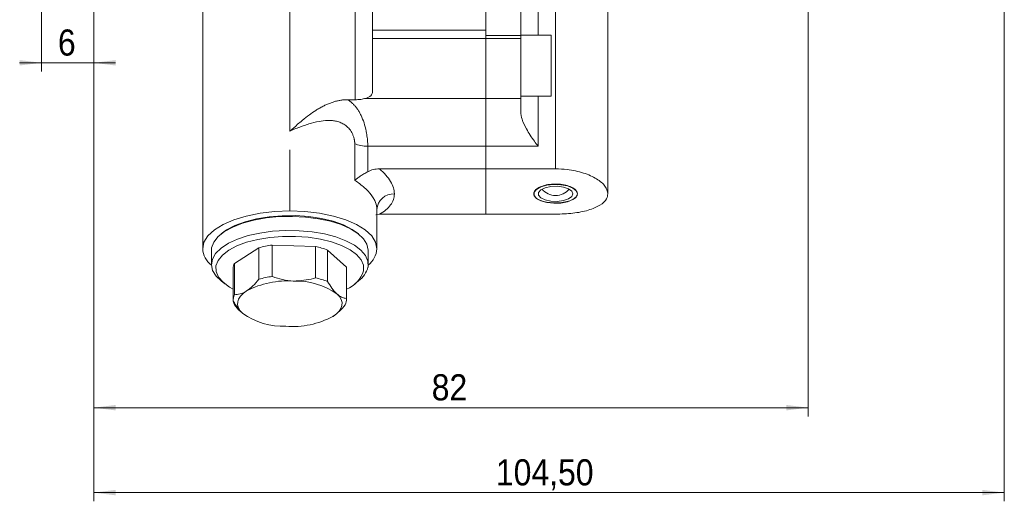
# Model space of a CAD drawing. Header units: millimetres. Extents: x 10 to 831, y 10 to 584.
# Tile 16 of 31: x 371 to 484, y 359 to 414. Entities that reach past the tile are written whole.
import ezdxf

# ---------------------------------------------------------------- set-up
doc = ezdxf.new("R2010")
doc.units = ezdxf.units.MM
doc.linetypes.add('SLD-Solido', pattern=[0])
doc.styles.add('SLDTEXTSTYLE3', font='GOTHIC.TTF', dxfattribs={"width": 0.913})
doc.dimstyles.new('SLDDIMSTYLE1', dxfattribs={"dimtxt": 3, "dimasz": 2.5, "dimexe": 0, "dimexo": 0.0625, "dimgap": 0.75, "dimtad": 1, "dimrnd": 1e-09, "dimzin": 12, "dimdsep": 46, "dimtxsty": 'SLDTEXTSTYLE3', "dimsah": 1, "dimcen": 0.09, "dimadec": 0, "dimazin": 3, "dimtfac": 1, "dimtofl": 0, "dimtmove": 0, "dimatfit": 3, "dimfxl": 0, "dimfrac": 2, "dimtolj": 1, "dimtzin": 12, "dimarcsym": 0})
doc.dimstyles.new('SLDDIMSTYLE3', dxfattribs={"dimtxt": 3, "dimasz": 2.5, "dimexe": 0, "dimexo": 0.0625, "dimgap": 0.75, "dimtad": 1, "dimrnd": 1e-09, "dimzin": 12, "dimdsep": 46, "dimtxsty": 'SLDTEXTSTYLE3', "dimsah": 1, "dimcen": 0.09, "dimadec": 0, "dimazin": 3, "dimtfac": 1, "dimtmove": 0, "dimatfit": 0, "dimfxl": 0, "dimfrac": 2, "dimtolj": 1, "dimtzin": 12, "dimarcsym": 0})

# ---------------------------------------------------------------- blocks, each defined once
blk = doc.blocks.new('_D_8')
at = {"color": 7, "linetype": 'SLD-Solido', "lineweight": 0}
for p, q in [((379.09, 418.78), (379.09, 407.97)), ((373.09, 417.78), (373.09, 407.97)), ((373.09, 408.97), (370.59, 408.97)), ((373.09, 408.97), (379.09, 408.97)), ((379.09, 408.97), (381.59, 408.97))]:
    blk.add_line(p, q, dxfattribs=at)
for points in [[(373.09, 408.97), (370.59, 409.28), (370.59, 408.66)], [(379.09, 408.97), (381.59, 408.66), (381.59, 409.28)]]:
    blk.add_solid(points, dxfattribs=at)
at = {"color": 7, "linetype": 'SLD-Solido', "lineweight": 0, "insert": (374.98, 412.8), "char_height": 3, "attachment_point": 1, "style": 'SLDTEXTSTYLE3'}
blk.add_mtext('6', dxfattribs=at)
blk = doc.blocks.new('_D_9')
at = {"color": 7, "linetype": 'SLD-Solido', "lineweight": 0}
for p, q in [((461.09, 438.28), (461.09, 368.37)), ((379.09, 418.78), (379.09, 368.37)), ((379.09, 369.37), (461.09, 369.37))]:
    blk.add_line(p, q, dxfattribs=at)
for points in [[(379.09, 369.37), (381.59, 369.06), (381.59, 369.68)], [(461.09, 369.37), (458.59, 369.68), (458.59, 369.06)]]:
    blk.add_solid(points, dxfattribs=at)
at = {"color": 7, "linetype": 'SLD-Solido', "lineweight": 0, "insert": (417.88, 373.21), "char_height": 3, "attachment_point": 1, "style": 'SLDTEXTSTYLE3'}
blk.add_mtext('82', dxfattribs=at)
blk = doc.blocks.new('_D_10')
at = {"color": 7, "linetype": 'SLD-Solido', "lineweight": 0}
for p, q in [((483.59, 444.01), (483.59, 358.62)), ((379.09, 418.78), (379.09, 358.62)), ((379.09, 359.62), (483.59, 359.62))]:
    blk.add_line(p, q, dxfattribs=at)
for points in [[(379.09, 359.62), (381.59, 359.31), (381.59, 359.93)], [(483.59, 359.62), (481.09, 359.93), (481.09, 359.31)]]:
    blk.add_solid(points, dxfattribs=at)
at = {"color": 7, "linetype": 'SLD-Solido', "lineweight": 0, "insert": (425.25, 363.45), "char_height": 3, "attachment_point": 1, "style": 'SLDTEXTSTYLE3'}
blk.add_mtext('104,50', dxfattribs=at)

msp = doc.modelspace()

# ---------------------------------------------------------------- linework, layer by layer
at = {"color": 7, "linetype": 'SLD-Solido', "lineweight": 15}
for p, q in [((438.093, 393.924), (438.093, 430.889)), ((391.593, 387.618), (391.593, 418.161)), ((411.093, 418.344), (411.093, 412.722)), ((424.093, 412.099), (424.093, 417.72)), ((428.093, 412.099), (428.093, 417.72)), ((401.593, 416.622), (401.593, 401.126)), ((409.093, 404.73), (409.093, 416.622)), ((424.093, 412.722), (411.093, 412.722)), ((411.093, 412.722), (411.093, 411.776)), ((424.093, 411.776), (411.093, 411.776)), ((411.093, 411.776), (411.093, 405.723)), ((424.093, 412.099), (428.093, 412.099)), ((424.093, 411.776), (424.093, 412.099)), ((424.093, 411.776), (428.093, 411.776)), ((424.093, 404.888), (424.093, 411.776)), ((431.593, 412.149), (428.093, 412.149)), ((428.093, 411.776), (428.093, 412.099)), ((428.093, 404.888), (428.093, 411.776)), ((431.593, 412.149), (431.593, 405.149)), ((408.224, 404.73), (409.093, 404.73)), ((410.301, 404.888), (424.093, 404.888)), ((424.093, 404.888), (428.093, 404.888)), ((424.093, 399.391), (424.093, 404.888)), ((428.093, 405.149), (431.593, 405.149)), ((428.093, 403.379), (428.093, 404.888)), ((401.593, 398.995), (401.593, 391.957)), ((409.047, 395.467), (409.047, 399.68)), ((410.537, 399.391), (410.537, 396.468)), ((410.537, 399.391), (424.093, 399.391)), ((424.093, 399.391), (430.093, 399.391)), ((424.093, 396.79), (424.093, 399.391)), ((411.871, 396.79), (424.093, 396.79)), ((424.093, 396.79), (432.093, 396.79)), ((424.093, 396.79), (424.093, 391.583)), ((411.593, 387.618), (411.593, 392.123)), ((411.871, 391.583), (411.473, 391.515)), ((411.871, 391.583), (424.093, 391.583)), ((424.093, 391.583), (432.093, 391.583)), ((393.881, 389.456), (393.705, 389.318)), ((409.481, 389.318), (409.305, 389.456)), ((392.619, 387.735), (392.593, 387.437)), ((398.052, 387.73), (395.229, 385.94)), ((398.052, 384.126), (398.052, 387.73)), ((404.543, 387.878), (399.558, 388.044)), ((399.558, 388.044), (399.558, 384.44)), ((404.543, 384.274), (404.543, 387.878)), ((392.593, 387.437), (392.593, 385.816)), ((408.084, 385.513), (405.921, 387.469)), ((405.921, 387.469), (405.921, 383.865)), ((410.593, 385.816), (410.593, 387.437)), ((395.093, 385.365), (395.093, 381.761)), ((395.229, 385.94), (395.229, 382.336)), ((408.084, 381.909), (408.084, 385.513)), ((408.093, 381.761), (408.093, 385.365)), ((393.705, 383.935), (394.144, 383.589)), ((409.043, 383.589), (409.481, 383.935)), ((395.229, 381.42), (395.229, 381.187))]:
    msp.add_line(p, q, dxfattribs=at)
at = {"color": 8, "linetype": 'SLD-Solido', "lineweight": 15}
for p, q in [((432.093, 396.79), (432.093, 430.203)), ((430.093, 424.426), (430.093, 412.149)), ((430.093, 405.149), (430.093, 399.391))]:
    msp.add_line(p, q, dxfattribs=at)
at = {"color": 7, "linetype": 'SLD-Solido', "lineweight": 15, "flags": 128}
for points in [[(434.593, 393.924), (434.458, 394.277), (434.066, 394.591), (433.46, 394.833), (432.707, 394.976), (431.887, 395.005), (431.089, 394.918), (430.4, 394.722), (429.894, 394.441), (429.627, 394.103), (429.627, 393.746), (429.894, 393.408), (430.4, 393.126), (431.089, 392.931), (431.887, 392.843), (432.707, 392.873), (433.46, 393.016), (434.066, 393.258), (434.458, 393.572), (434.593, 393.924)], [(434.093, 393.924), (433.958, 394.238), (433.571, 394.509), (432.985, 394.701), (432.278, 394.789), (431.546, 394.759), (430.888, 394.617), (430.393, 394.381), (430.127, 394.084), (430.127, 393.765), (430.393, 393.468), (430.888, 393.232), (431.546, 393.09), (432.278, 393.06), (432.985, 393.148), (433.571, 393.34), (433.958, 393.611), (434.093, 393.924)], [(401.593, 391.957), (399.857, 391.891), (398.173, 391.695), (396.593, 391.375), (395.165, 390.941), (393.933, 390.407), (392.933, 389.787), (392.196, 389.102), (391.745, 388.371), (391.593, 387.618)], [(410.593, 387.437), (410.593, 387.471), (410.45, 388.131), (410.053, 388.77), (409.412, 389.371), (408.546, 389.917), (407.481, 390.391), (406.246, 390.78), (404.877, 391.073), (403.413, 391.262), (401.897, 391.34), (400.373, 391.306), (398.884, 391.161), (397.472, 390.909), (396.179, 390.557), (395.042, 390.115), (394.093, 389.596), (393.36, 389.015), (392.864, 388.389), (392.619, 387.735)], [(393.881, 389.456), (394.33, 389.773), (395.303, 390.288), (396.467, 390.721), (397.787, 391.06), (399.222, 391.295), (400.73, 391.417), (402.264, 391.425), (403.777, 391.316), (405.224, 391.096), (406.561, 390.769), (407.747, 390.347), (408.746, 389.842), (409.305, 389.456)], [(411.593, 387.618), (411.441, 388.371), (410.99, 389.102), (410.253, 389.787), (409.254, 390.407), (408.021, 390.941), (406.593, 391.375), (405.013, 391.695), (403.33, 391.891), (401.593, 391.957)], [(393.705, 383.935), (393.133, 384.483), (392.736, 385.123), (392.593, 385.782), (392.71, 386.442), (393.082, 387.085), (393.698, 387.691), (394.542, 388.243), (395.589, 388.725), (396.808, 389.123), (398.165, 389.426), (399.621, 389.626), (401.134, 389.716), (402.659, 389.693), (404.154, 389.559), (405.575, 389.318), (406.882, 388.975), (408.037, 388.542), (409.006, 388.03), (409.762, 387.455), (410.283, 386.832), (410.554, 386.18), (410.567, 385.518), (410.567, 385.518)], [(410.068, 385.084), (410.052, 385.727), (409.779, 386.359), (409.257, 386.96), (408.502, 387.514), (407.537, 388.002), (406.392, 388.409), (405.1, 388.725), (403.703, 388.938), (402.241, 389.043), (400.759, 389.035), (399.303, 388.917), (397.916, 388.69), (396.641, 388.363), (395.517, 387.944), (394.577, 387.447), (393.85, 386.887), (393.359, 386.281), (393.118, 385.646), (393.134, 385.003), (393.407, 384.372), (393.929, 383.77), (394.684, 383.217), (395.093, 382.989)], [(408.084, 385.513), (408.092, 385.423), (408.093, 385.365)], [(396.641, 382.781), (396.241, 382.488), (395.933, 382.174), (395.721, 381.846), (395.611, 381.509), (395.602, 381.169), (395.696, 380.831), (395.891, 380.501), (396.183, 380.185)], [(406.546, 379.841), (406.945, 380.134), (407.253, 380.447), (407.465, 380.775), (407.576, 381.113), (407.584, 381.453), (407.49, 381.791), (407.295, 382.121), (407.003, 382.437)]]:
    msp.add_lwpolyline(points, dxfattribs=at)
at = {"color": 7, "linetype": 'SLD-Solido', "lineweight": 15}
for centre, radius, start, end in [((432.093, 395.726), 2, 218.92788, 321.07212), ((413.499, 392.018), 1.909, 87.17345, 176.86228), ((394.256, 387.816), 2.671, 184.25052, 231.54622), ((401.174, 376.503), 11.653, 97.97526, 105.5421), ((402.531, 378.571), 9.523, 69.14205, 77.80078), ((408.93, 387.816), 2.671, 308.45378, 355.74948), ((396.42, 385.354), 1.327, 153.80723, 179.50852), ((407.853, 386.216), 2.802, 305.50936, 345.57683), ((401.175, 372.898), 11.654, 97.97551, 105.54158), ((402.531, 374.968), 9.522, 69.14179, 77.80132), ((406.803, 386.183), 3.445, 291.98648, 341.39491), ((401.325, 373.834), 10.099, 85.88198, 117.6354), ((402.297, 375.657), 8.253, 55.23314, 91.70955), ((396.388, 381.759), 1.294, 153.54735, 186.47301), ((396.488, 381.798), 1.399, 192.16909, 205.87338), ((406.798, 381.764), 1.294, 333.54735, 6.47301), ((400.89, 386.965), 8.253, 235.23314, 271.70955), ((401.861, 388.788), 10.099, 265.88186, 297.63552)]:
    msp.add_arc(centre, radius, start, end, dxfattribs=at)
for points, knots in [([(411.093, 405.723), (411.093, 405.617), (411.077, 405.519), (411.008, 405.339), (410.956, 405.258), (410.82, 405.119), (410.734, 405.059), (410.537, 404.959), (410.425, 404.92), (410.301, 404.888)], [0, 0, 0, 0, 0.25, 0.25, 0.5, 0.5, 0.75, 0.75, 1, 1, 1, 1]), ([(401.593, 401.126), (401.893, 401.387), (402.369, 401.801), (403.107, 402.432), (403.791, 402.97), (404.45, 403.431), (404.985, 403.756), (405.409, 403.987), (405.827, 404.187), (406.24, 404.357), (406.648, 404.495), (407.05, 404.603), (407.446, 404.68), (407.837, 404.728), (408.096, 404.734), (408.224, 404.737)], [0, 0, 0, 0, 0.1573058, 0.2498904, 0.3840756, 0.4999109, 0.5650928, 0.6273648, 0.6869026, 0.7439069, 0.7986066, 0.8512605, 0.9021586, 0.951622, 1, 1, 1, 1]), ([(408.224, 404.73), (408.274, 404.7), (408.373, 404.641), (408.517, 404.54), (408.656, 404.432), (408.789, 404.314), (408.918, 404.189), (409.042, 404.056), (409.16, 403.915), (409.274, 403.768), (409.383, 403.614), (409.486, 403.453), (409.585, 403.286), (409.679, 403.114), (409.871, 402.729), (410.126, 402.082), (410.321, 401.325), (410.422, 400.766), (410.474, 400.407), (410.51, 400.057), (410.533, 399.716), (410.536, 399.499), (410.537, 399.391)], [0, 0, 0, 0, 0.0366327, 0.0728397, 0.1086311, 0.1440173, 0.1790091, 0.2136178, 0.2478547, 0.2817319, 0.3152618, 0.3484568, 0.3813303, 0.4138956, 0.4461666, 0.5918204, 0.734763, 0.7888082, 0.8422714, 0.8952346, 0.9477821, 1, 1, 1, 1]), ([(410.301, 404.888), (410.127, 404.843), (409.937, 404.803), (409.524, 404.746), (409.311, 404.73), (409.093, 404.73)], [0, 0, 0, 0, 0.5, 0.5, 1, 1, 1, 1]), ([(409.047, 399.68), (409.046, 399.715), (409.045, 399.786), (409.037, 399.895), (409.024, 400.006), (409.005, 400.119), (408.981, 400.233), (408.935, 400.418), (408.85, 400.671), (408.667, 401.055), (408.364, 401.479), (407.935, 401.846), (407.457, 402.106), (406.972, 402.262), (406.457, 402.339), (405.79, 402.357), (404.892, 402.254), (404.039, 402.042), (403.348, 401.82), (402.849, 401.641), (402.253, 401.411), (401.824, 401.226), (401.593, 401.126)], [0, 0, 0, 0, 0.0118991, 0.0237724, 0.0356741, 0.0476579, 0.0597766, 0.0720809, 0.106531, 0.1405596, 0.2014377, 0.2666893, 0.325107, 0.3874154, 0.4442459, 0.5082293, 0.6198708, 0.7524227, 0.7981357, 0.8546313, 0.921918, 1, 1, 1, 1]), ([(430.093, 399.391), (430.091, 399.394), (429.947, 399.577), (429.474, 400.202), (428.805, 401.23), (428.216, 402.432), (428.132, 403.082), (428.093, 403.379)], [0, 0, 0, 0, 0.00269646, 0.15898242, 0.52343163, 0.78217619, 1, 1, 1, 1]), ([(410.537, 399.391), (410.257, 399.391), (409.977, 399.417), (409.465, 399.516), (409.234, 399.589), (409.047, 399.68)], [0, 0, 0, 0, 0.5, 0.5, 1, 1, 1, 1]), ([(410.537, 396.468), (410.739, 396.577), (410.953, 396.655), (411.403, 396.763), (411.637, 396.79), (411.871, 396.79)], [0, 0, 0, 0, 0.5, 0.5, 1, 1, 1, 1]), ([(411.871, 396.79), (412.151, 396.555), (412.398, 396.317), (412.827, 395.834), (413.01, 395.588), (413.445, 394.861), (413.593, 394.386), (413.593, 393.924)], [0, 0, 0, 0, 0.25, 0.25, 0.5, 0.5, 1, 1, 1, 1]), ([(438.093, 393.924), (438.027, 394.222), (437.895, 394.818), (436.866, 395.679), (435.349, 396.36), (433.659, 396.736), (432.539, 396.774), (432.093, 396.79)], [0, 0, 0, 0, 0.2140112, 0.427998, 0.6426097, 0.8576412, 1, 1, 1, 1]), ([(410.537, 396.468), (410.376, 396.382), (410.227, 396.296), (409.943, 396.123), (409.809, 396.036), (409.558, 395.865), (409.443, 395.782), (409.285, 395.661), (409.234, 395.621), (409.137, 395.543), (409.09, 395.504), (409.047, 395.467)], [0, 0, 0, 0, 0.25, 0.25, 0.5, 0.5, 0.75, 0.75, 0.875, 0.875, 1, 1, 1, 1]), ([(411.593, 392.123), (411.593, 392.39), (411.537, 392.664), (411.372, 393.084), (411.303, 393.226), (411.138, 393.513), (411.042, 393.658), (410.714, 394.092), (410.447, 394.376), (409.819, 394.934), (409.454, 395.208), (409.047, 395.467)], [0, 0, 0, 0, 0.25, 0.25, 0.375, 0.375, 0.5, 0.5, 0.75, 0.75, 1, 1, 1, 1]), ([(432.093, 392.885), (431.812, 392.896), (431.25, 392.918), (430.502, 393.09), (429.933, 393.35), (429.608, 393.682), (429.562, 394.051), (429.802, 394.416), (430.3, 394.733), (431, 394.961), (431.823, 395.07), (432.677, 395.045), (433.464, 394.889), (434.098, 394.624), (434.505, 394.284), (434.641, 393.912), (434.489, 393.553), (434.068, 393.244), (433.424, 393.017), (432.727, 392.901), (432.27, 392.89), (432.093, 392.885)], [0, 0, 0, 0, 0.053659, 0.107317, 0.1610022, 0.2147055, 0.268379, 0.3220215, 0.3756801, 0.4293768, 0.4830741, 0.5367336, 0.5903758, 0.6440484, 0.6977515, 0.7514376, 0.805086, 0.8587344, 0.9124208, 0.9661239, 1, 1, 1, 1]), ([(413.593, 393.924), (413.593, 393.463), (413.445, 393.038), (413.01, 392.448), (412.827, 392.259), (412.398, 391.905), (412.151, 391.739), (411.871, 391.583)], [0, 0, 0, 0, 0.5, 0.5, 0.75, 0.75, 1, 1, 1, 1]), ([(432.093, 391.583), (432.766, 391.606), (434.111, 391.651), (435.906, 392.015), (437.264, 392.582), (437.989, 393.254), (438.063, 393.733), (438.093, 393.924)], [0, 0, 0, 0, 0.2140083, 0.4279925, 0.6426076, 0.8576377, 1, 1, 1, 1]), ([(399.558, 384.44), (399.57, 384.435), (399.959, 384.288), (400.756, 384.04), (401.595, 383.923), (402.03, 383.907), (402.05, 383.907)], [0, 0, 0, 0, 0.015696, 0.4889431, 0.9762107, 1, 1, 1, 1]), ([(402.05, 383.907), (402.817, 383.953), (403.669, 384.005), (404.463, 384.25), (404.543, 384.274)], [0, 0, 0, 0, 0.8997056, 1, 1, 1, 1]), ([(396.641, 382.781), (396.878, 382.953), (397.362, 383.304), (397.819, 383.849), (398.052, 384.126)], [0, 0, 0, 0, 0.4907592, 1, 1, 1, 1]), ([(405.921, 383.865), (406.088, 383.595), (406.427, 383.047), (406.798, 382.624), (406.991, 382.448), (407.003, 382.437)], [0, 0, 0, 0, 0.4769722, 0.9681126, 1, 1, 1, 1]), ([(395.229, 382.336), (395.447, 382.355), (395.889, 382.394), (396.373, 382.613), (396.625, 382.771), (396.641, 382.781)], [0, 0, 0, 0, 0.4769734, 0.9681124, 1, 1, 1, 1]), ([(407.003, 382.437), (407.185, 382.294), (407.555, 382.004), (407.906, 381.941), (408.084, 381.909)], [0, 0, 0, 0, 0.4907587, 1, 1, 1, 1]), ([(396.183, 380.185), (396.002, 380.371), (395.631, 380.751), (395.281, 381.322), (395.102, 381.613)], [0, 0, 0, 0, 0.4907595, 1, 1, 1, 1]), ([(395.229, 381.187), (395.447, 380.922), (395.787, 380.508), (396.147, 380.231), (396.278, 380.131)], [0, 0, 0, 0, 0.6380686, 1, 1, 1, 1]), ([(407.957, 381.187), (407.739, 380.93), (407.297, 380.408), (406.813, 380.013), (406.561, 379.851), (406.546, 379.841)], [0, 0, 0, 0, 0.4769723, 0.9681128, 1, 1, 1, 1])]:
    msp.add_open_spline(points, degree=3, knots=knots, dxfattribs=at)

# ---------------------------------------------------------------- dimensions: what is measured, and where the dimension line sits
at = {"color": 7, "linetype": 'SLD-Solido', "lineweight": 0}
for base, p1, p2, dimstyle, picture, middle in [((483.593, 359.62), (379.093, 420.285), (483.593, 445.508), 'SLDDIMSTYLE1', '_D_10', (431.343, 359.62)), ((461.093, 369.375), (379.093, 420.285), (461.093, 439.785), 'SLDDIMSTYLE1', '_D_9', (420.093, 369.375)), ((379.093, 408.973), (373.093, 419.285), (379.093, 420.285), 'SLDDIMSTYLE3', '_D_8', (376.093, 408.973))]:
    dim = msp.add_linear_dim(base=base, p1=p1, p2=p2, dimstyle=dimstyle, dxfattribs=at)
    dim.commit()
    dim.dimension.update_dxf_attribs({"geometry": picture, "text_midpoint": middle, "dimtype": 160})

doc.saveas('drawing.dxf')
